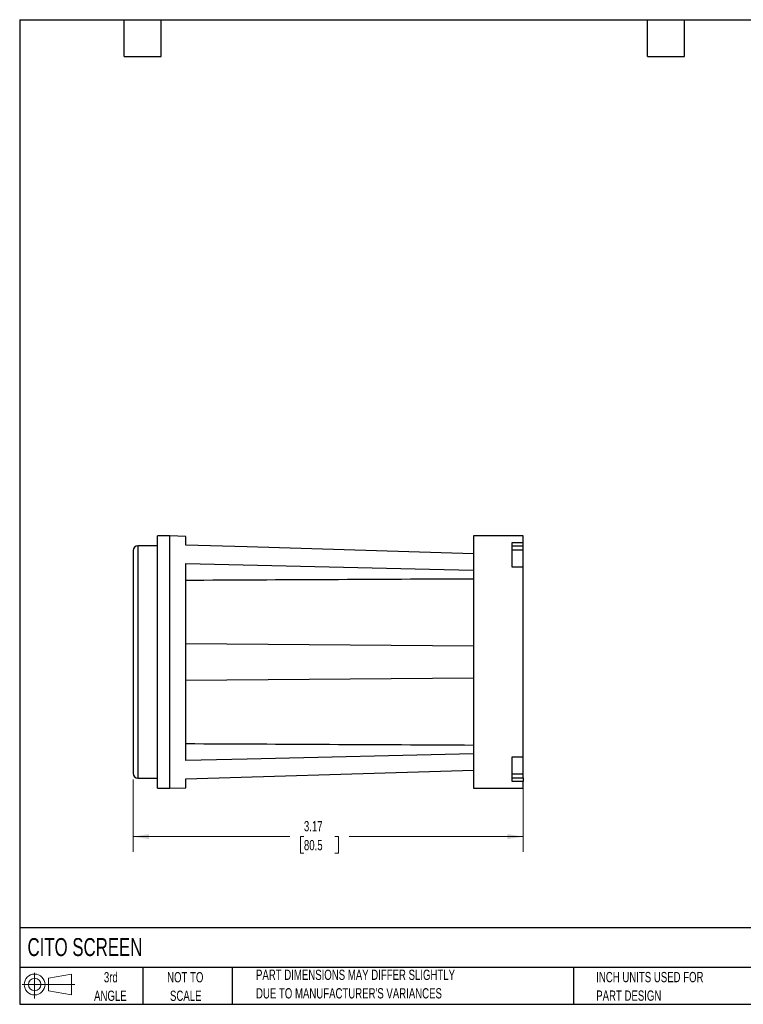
# Model space of a CAD drawing. Header units: inches. Extents: x 0.2 to 10.8, y 0.2 to 8.2.
# Tile 1 of 3: x 0.2 to 6.1, y 0.2 to 8.2. Entities that reach past the tile are written whole.
import ezdxf

# ---------------------------------------------------------------- set-up
doc = ezdxf.new("R2010")
doc.units = ezdxf.units.IN
doc.header["$MEASUREMENT"] = 0
doc.layers.add('TEXT', color=140, linetype='Continuous', lineweight=25)
doc.styles.add('SLDTEXTSTYLE0', font='TXT', dxfattribs={"width": 0.7})
doc.dimstyles.new('SLDDIMSTYLE0', dxfattribs={"dimtxt": 0.084961, "dimasz": 0.13, "dimexe": 0, "dimexo": 0.0625, "dimgap": 0.02124, "dimtad": 0, "dimtih": 1, "dimtoh": 1, "dimrnd": 1e-09, "dimzin": 12, "dimdsep": 46, "dimtxsty": 'SLDTEXTSTYLE0', "dimsah": 1, "dimcen": 0.09, "dimadec": 0, "dimazin": 3, "dimtfac": 1, "dimtofl": 0, "dimtmove": 0, "dimatfit": 3, "dimfxl": 0, "dimfrac": 2, "dimtolj": 1, "dimtzin": 12, "dimarcsym": 0})

# ---------------------------------------------------------------- blocks, each defined once
blk = doc.blocks.new('Block11')
at = {"color": 7, "linetype": 'Continuous', "lineweight": 18}
for p, q in [((0.1019, 0.2091), (0.1019, 0)), ((0.2157, 0.1641), (0.4006, 0.1981)), ((0.2157, 0.0628), (0.2157, 0.1641)), ((0.4006, 0.1981), (0.4006, 0.0288)), ((0, 0.1135), (0.4281, 0.1135)), ((0.2157, 0.0628), (0.4006, 0.0288))]:
    blk.add_line(p, q, dxfattribs=at)
for radius in [0.0846, 0.0506]:
    blk.add_circle((0.1019, 0.1135), radius, dxfattribs=at)
blk = doc.blocks.new('Block12')
at = {"color": 7, "linetype": 'Continuous'}
blk.add_blockref('Block11', (0, 0), dxfattribs=at)
blk = doc.blocks.new('_D')
at = {"color": 7, "linetype": 'Continuous', "lineweight": 0}
for p, q in [((4.3417, 2.2106), (4.3417, 1.4875)), ((1.1707, 2.0762), (1.1707, 1.4875)), ((1.1707, 1.6125), (2.444, 1.6125)), ((2.5592, 1.6125), (2.5306, 1.6125)), ((2.5306, 1.6125), (2.5306, 1.4775)), ((2.8116, 1.6125), (2.8402, 1.6125)), ((2.8402, 1.6125), (2.8402, 1.4775)), ((4.3417, 1.6125), (2.9268, 1.6125)), ((2.5306, 1.4775), (2.5592, 1.4775)), ((2.8402, 1.4775), (2.8116, 1.4775))]:
    blk.add_line(p, q, dxfattribs=at)
at = {"color": 7, "linetype": 'Continuous', "lineweight": 18}
for points in [[(1.1707, 1.6125), (1.3007, 1.5925), (1.3007, 1.6325)], [(4.3417, 1.6125), (4.2117, 1.6325), (4.2117, 1.5925)]]:
    blk.add_solid(points, dxfattribs=at)
at = {"color": 7, "linetype": 'Continuous', "lineweight": 18, "char_height": 0.08333, "attachment_point": 1, "style": 'SLDTEXTSTYLE0'}
for s, insert in [('3.17', (2.5592, 1.7389)), ('80.5', (2.5592, 1.5849))]:
    blk.add_mtext(s, dxfattribs=dict(at, insert=insert))

msp = doc.modelspace()

# ---------------------------------------------------------------- linework, layer by layer
for p, q in [((1.4707, 4.0562), (1.3707, 4.0562)), ((1.3707, 3.0312), (1.3707, 4.0562)), ((1.6007, 4.0521), (1.4707, 4.0562)), ((1.4707, 2.0062), (1.4707, 4.0562)), ((1.6007, 3.9807), (1.6007, 4.0521)), ((4.3417, 4.0562), (3.9357, 4.0562)), ((3.9357, 4.0562), (3.9357, 2.0062)), ((4.2517, 4.0018), (4.3417, 4.0018)), ((4.2517, 3.8018), (4.2517, 4.0018)), ((4.3417, 4.0018), (4.3417, 4.0562)), ((4.3417, 3.9736), (4.3417, 4.0018)), ((1.1707, 3.9362), (1.1707, 2.1262)), ((1.3707, 3.9762), (1.2107, 3.9762)), ((1.2107, 3.9762), (1.2107, 3.0312)), ((4.3417, 3.9736), (4.2517, 3.9736)), ((4.2517, 3.9423), (4.3417, 3.9423)), ((1.6007, 2.2316), (1.6007, 3.8308)), ((4.3417, 3.8018), (4.2517, 3.8018)), ((4.3417, 2.2606), (4.3417, 3.8018)), ((1.6007, 3.1811), (3.9357, 3.1632)), ((1.2107, 3.0312), (1.2107, 2.0862)), ((1.3707, 2.0062), (1.3707, 3.0312)), ((3.9357, 2.8992), (1.6007, 2.8812)), ((4.2517, 2.2606), (4.3417, 2.2606)), ((4.2517, 2.0606), (4.2517, 2.2606)), ((1.2107, 2.0862), (1.3707, 2.0862)), ((1.6007, 2.0102), (1.6007, 2.0816)), ((4.3417, 2.1201), (4.2517, 2.1201)), ((4.2517, 2.0888), (4.3417, 2.0888)), ((4.3417, 2.0888), (4.3417, 2.0606)), ((1.3707, 2.0062), (1.4707, 2.0062)), ((1.4707, 2.0062), (1.6007, 2.0102)), ((3.9357, 2.0062), (4.3417, 2.0062)), ((4.3417, 2.0606), (4.2517, 2.0606)), ((4.3417, 2.0062), (4.3417, 2.0606))]:
    msp.add_line(p, q)
at = {"flags": 128}
for points in [[(3.9357, 3.9103), (2.0978, 3.9657), (1.6007, 3.9807)], [(1.6007, 3.8308), (3.5799, 3.7863), (3.9357, 3.7783)], [(3.9357, 2.2841), (2.0978, 2.2428), (1.6007, 2.2316)], [(1.6007, 2.0816), (3.5799, 2.1414), (3.9357, 2.1521)]]:
    msp.add_lwpolyline(points, dxfattribs=at)
for centre, start, end in [((1.2107, 3.9362), 90, 180), ((1.2107, 2.1262), 180, 270)]:
    msp.add_arc(centre, 0.04, start, end)
for major_axis, start_param, end_param in [((112.45, 0.4325), 1.72397, 1.745017), ((112.45, -0.4325), 4.538168, 4.559215)]:
    msp.add_ellipse((21.0957, 3.0312), major_axis=major_axis, ratio=0.006662, start_param=start_param, end_param=end_param)
for points, knots in [([(4.3417, 3.9429), (4.3417, 3.9427), (4.3417, 3.9417), (4.3417, 3.9465), (4.3417, 3.9568), (4.3417, 3.968), (4.3417, 3.9736)], [0, 0, 0, 0, 0.063527, 0.375684, 0.687842, 1, 1, 1, 1]), ([(4.3417, 3.8047), (4.3417, 3.8202), (4.3417, 3.8528), (4.3417, 3.8929), (4.3417, 3.9229), (4.3417, 3.9352), (4.3417, 3.9395)], [0, 0, 0, 0, 0.260816, 0.552365, 0.843913, 1, 1, 1, 1]), ([(4.3417, 2.1228), (4.3417, 2.1272), (4.3417, 2.1395), (4.3417, 2.1695), (4.3417, 2.2095), (4.3417, 2.2422), (4.3417, 2.2576)], [0, 0, 0, 0, 0.156087, 0.447634, 0.739181, 1, 1, 1, 1]), ([(4.3417, 2.0888), (4.3417, 2.0944), (4.3417, 2.1056), (4.3417, 2.1159), (4.3417, 2.1207), (4.3417, 2.1197), (4.3417, 2.1195)], [0, 0, 0, 0, 0.3121588, 0.6243175, 0.9364763, 1, 1, 1, 1])]:
    msp.add_open_spline(points, degree=3, knots=knots)
at = {"layer": 'TEXT'}
for p, q in [((0.25, 8.25), (10.75, 8.25)), ((0.25, 8.25), (0.25, 0.25)), ((1.1, 7.95), (1.1, 8.25)), ((1.4, 7.95), (1.4, 8.25)), ((5.35, 7.95), (5.35, 8.25)), ((5.65, 7.95), (5.65, 8.25)), ((1.1, 7.95), (1.4, 7.95)), ((5.35, 7.95), (5.65, 7.95)), ((10.75, 0.8711), (0.25, 0.8711)), ((10.75, 0.55), (0.25, 0.55)), ((1.25, 0.55), (1.25, 0.25)), ((1.9768, 0.55), (1.9768, 0.25)), ((4.7499, 0.55), (4.7499, 0.25)), ((0.25, 0.25), (10.75, 0.25))]:
    msp.add_line(p, q, dxfattribs=at)

# ---------------------------------------------------------------- block references
msp.add_blockref('Block12', (0.2692, 0.2974), dxfattribs=at)

# ---------------------------------------------------------------- texts
at = {"layer": 'TEXT', "style": 'SLDTEXTSTYLE0'}
for s, insert, char_height, attachment_point in [('CITO SCREEN', (0.3136, 0.788), 0.145833, 1), ('3rd', (0.9906, 0.5117), 0.08333, 2), ('NOT TO', (1.5951, 0.5117), 0.08333, 2), ('PART DIMENSIONS MAY DIFFER SLIGHTLY', (2.1701, 0.5315), 0.083333, 1), ('INCH UNITS USED FOR', (4.9342, 0.5129), 0.083333, 1), ('ANGLE', (0.9868, 0.3612), 0.08333, 2), ('SCALE', (1.5989, 0.3612), 0.08333, 2), ("DUE TO MANUFACTURER'S VARIANCES", (2.1701, 0.381), 0.083333, 1), ('PART DESIGN', (4.9342, 0.3624), 0.083333, 1)]:
    msp.add_mtext(s, dxfattribs=dict(at, insert=insert, char_height=char_height, attachment_point=attachment_point))

# ---------------------------------------------------------------- dimensions: what is measured, and where the dimension line sits
at = {"color": 7, "linetype": 'Continuous', "lineweight": 18}
dim = msp.add_linear_dim(base=(1.1707, 1.6125), p1=(4.3417, 2.2606), p2=(1.1707, 2.1262), dimstyle='SLDDIMSTYLE0', dxfattribs=at)
dim.commit()
dim.dimension.update_dxf_attribs({"geometry": '_D', "text_midpoint": (2.6854, 1.6125), "dimtype": 160})

doc.saveas('drawing.dxf')
